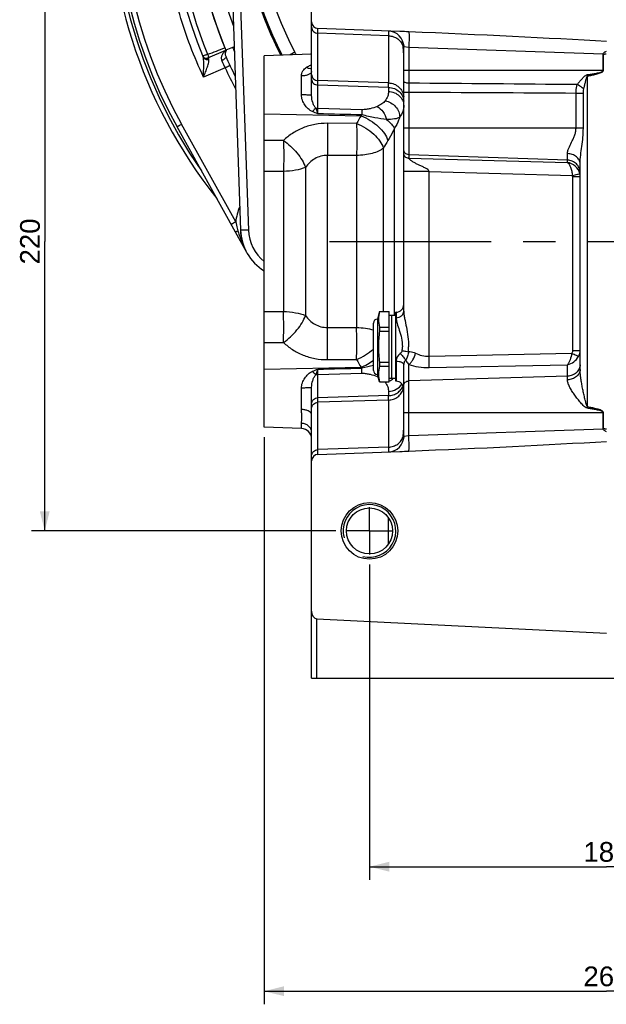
# Model space of a CAD drawing. Header units: millimetres. Extents: x 0 to 1189, y 0 to 841.
# Tile 55 of 68: x 812 to 901, y 282 to 431. Entities that reach past the tile are written whole.
import ezdxf

# ---------------------------------------------------------------- set-up
doc = ezdxf.new("R2010")
doc.units = ezdxf.units.MM
doc.header["$LTSCALE"] = 65.395
doc.linetypes.add('CENTER', pattern=[0.6, 0.375, -0.075, 0.075, -0.075])
doc.layers.get('0').update_dxf_attribs({"linetype": 'CONTINUOUS'})
doc.layers.add('3_ALL_AXES', color=7, linetype='CONTINUOUS')
doc.layers.add('LAY0001', color=7, linetype='CONTINUOUS')
doc.styles.get("Standard").update_dxf_attribs({"font": 'arial.ttf'})
doc.dimstyles.new('DIMSTYLE_2', dxfattribs={"dimtxt": 3, "dimasz": 3, "dimexe": 2, "dimexo": 1.5, "dimgap": 0.75, "dimtad": 1, "dimdec": 1, "dimlfac": 2.5, "dimdsep": 46, "dimtxsty": 'Standard', "dimblk": '_FILLED', "dimblk1": '_FILLED', "dimblk2": '_FILLED', "dimcen": 0.09, "dimadec": 1, "dimazin": 2, "dimtp": 0.5, "dimtm": 0.5, "dimtfac": 1, "dimtdec": 1, "dimtofl": 0, "dimtmove": 0, "dimatfit": 3, "dimldrblk": '_FILLED', "dimfxl": 0, "dimtolj": 1, "dimarcsym": 0})

# ---------------------------------------------------------------- blocks, each defined once
blk = doc.blocks.new('_FILLED')
at = {"color": 0, "linetype": 'ByBlock'}
blk.add_solid([(0, 0), (-1, 0.25), (-1, -0.25)], dxfattribs=at)
blk = doc.blocks.new('*D2')
at = {"color": 2, "linetype": 'Continuous'}
for p, q in [((865.03, 348.58), (865.03, 300.64)), ((937.03, 348.58), (937.03, 300.64)), ((865.03, 302.64), (901.03, 302.64)), ((937.03, 302.64), (901.03, 302.64))]:
    blk.add_line(p, q, dxfattribs=at)
at = {"color": 2, "linetype": 'Continuous', "xscale": 3, "yscale": 3, "zscale": 3, "rotation": 180}
blk.add_blockref('_FILLED', (865.03, 302.64), dxfattribs=at)
at = {"color": 2, "linetype": 'Continuous', "xscale": 3, "yscale": 3, "zscale": 3}
blk.add_blockref('_FILLED', (937.03, 302.64), dxfattribs=at)
at = {"color": 2, "linetype": 'Continuous', "insert": (901.03, 306.39), "char_height": 3, "width": 6.9926, "attachment_point": 2, "line_spacing_factor": 0.9}
blk.add_mtext('180', dxfattribs=at)
blk = doc.blocks.new('*D3')
at = {"color": 2, "linetype": 'Continuous'}
for p, q in [((859.93, 441.68), (813.69, 441.68)), ((815.69, 441.68), (815.69, 397.68)), ((815.69, 353.68), (815.69, 397.68)), ((859.93, 353.68), (813.69, 353.68))]:
    blk.add_line(p, q, dxfattribs=at)
at = {"color": 2, "linetype": 'Continuous', "xscale": 3, "yscale": 3, "zscale": 3}
for p, rotation in [((815.69, 441.68), 90), ((815.69, 353.68), 270)]:
    blk.add_blockref('_FILLED', p, dxfattribs=dict(at, rotation=rotation))
at = {"color": 2, "linetype": 'Continuous', "insert": (811.94, 397.68), "char_height": 3, "width": 6.9926, "attachment_point": 2, "rotation": 90, "line_spacing_factor": 0.9}
blk.add_mtext('220', dxfattribs=at)
blk = doc.blocks.new('*D8')
at = {"color": 2, "linetype": 'Continuous'}
for p, q in [((953.03, 373.55), (953.03, 281.72)), ((849.03, 367.95), (849.03, 281.72)), ((849.03, 283.72), (901.03, 283.72)), ((953.03, 283.72), (901.03, 283.72))]:
    blk.add_line(p, q, dxfattribs=at)
at = {"color": 2, "linetype": 'Continuous', "xscale": 3, "yscale": 3, "zscale": 3, "rotation": 180}
blk.add_blockref('_FILLED', (849.03, 283.72), dxfattribs=at)
at = {"color": 2, "linetype": 'Continuous', "xscale": 3, "yscale": 3, "zscale": 3}
blk.add_blockref('_FILLED', (953.03, 283.72), dxfattribs=at)
at = {"color": 2, "linetype": 'Continuous', "insert": (901.03, 287.47), "char_height": 3, "width": 6.9926, "attachment_point": 2, "line_spacing_factor": 0.9}
blk.add_mtext('260', dxfattribs=at)

msp = doc.modelspace()

# ---------------------------------------------------------------- linework, layer by layer
at = {"color": 7, "linetype": 'Continuous'}
for p, q in [((843.625, 451.279), (845.436, 399.414)), ((856.232, 419.861), (856.232, 448.808)), ((869.657, 429.61), (857.197, 430.045)), ((844.464, 427.267), (843.224, 426.741)), ((870.232, 387.099), (870.232, 427.272)), ((839.667, 425.916), (839.672, 425.904)), ((839.667, 425.914), (839.669, 425.909)), ((840.468, 425.571), (840.649, 425.648)), ((844.669, 399.089), (835.789, 415.106)), ((897.032, 378.217), (897.032, 409.495)), ((868.032, 376.336), (868.032, 387.021)), ((870.232, 368.085), (870.232, 378.987)), ((856.232, 331.279), (856.232, 375.497)), ((857.197, 365.313), (869.657, 365.748)), ((857.004, 340.33), (901.032, 338.156)), ((856.232, 331.279), (945.832, 331.279))]:
    msp.add_line(p, q, dxfattribs=at)
at = {"color": 9, "linetype": 'Continuous'}
for p, q in [((844.825, 451.271), (846.636, 399.414)), ((857.196, 429.762), (857.196, 429.91)), ((857.197, 429.322), (857.196, 429.762)), ((857.197, 417.891), (857.197, 430.045)), ((867.916, 429.671), (867.916, 429.66)), ((867.916, 429.671), (867.916, 429.66)), ((867.916, 429.66), (867.917, 429.626)), ((867.916, 429.66), (867.917, 429.626)), ((867.917, 429.626), (867.916, 428.948)), ((867.916, 428.948), (857.197, 429.322)), ((867.917, 429.264), (867.916, 428.948)), ((867.916, 428.948), (867.916, 421.784)), ((867.917, 429.49), (867.917, 429.264)), ((871.004, 427.164), (870.232, 427.272)), ((871.004, 427.164), (871.004, 421.742)), ((900.528, 426.133), (871.004, 427.164)), ((900.528, 423.679), (900.528, 426.133)), ((900.563, 426.133), (900.528, 426.133)), ((900.563, 423.679), (900.563, 426.133)), ((843.094, 424.061), (839.807, 422.665)), ((856.221, 424.536), (856.232, 424.54)), ((856.222, 424.535), (856.232, 424.539)), ((900.563, 423.679), (870.232, 423.679)), ((854.688, 419.957), (854.688, 422.839)), ((867.916, 421.784), (857.197, 422.126)), ((898.169, 372.521), (898.169, 422.836)), ((867.916, 421.103), (857.197, 421.446)), ((867.916, 421.103), (867.916, 420.472)), ((871.004, 420.347), (870.232, 420.347)), ((871.004, 420.347), (871.004, 410.324)), ((896.405, 414.879), (896.405, 420.191)), ((897.52, 420.191), (896.405, 420.191)), ((897.52, 414.879), (897.52, 420.191)), ((863.876, 417.713), (857.197, 417.891)), ((844.702, 400.653), (836.474, 415.494)), ((863.065, 415.629), (858.642, 415.643)), ((868.827, 386.479), (868.827, 414.874)), ((897.52, 414.879), (870.232, 414.879)), ((867.136, 387.021), (867.136, 411.878)), ((858.642, 384.605), (858.642, 410.752)), ((863.065, 410.75), (858.642, 410.752)), ((863.065, 410.75), (863.065, 384.607)), ((895.102, 410.056), (871.004, 410.869)), ((871.004, 410.324), (895.102, 409.678)), ((895.102, 409.678), (895.102, 411.034)), ((855.306, 408.943), (855.306, 386.415)), ((851.969, 408.328), (851.969, 387.03)), ((874.092, 408.31), (870.232, 408.31)), ((874.092, 380.253), (874.092, 408.31)), ((874.092, 408.31), (895.853, 407.727)), ((895.874, 407.54), (895.874, 381.123)), ((895.874, 407.54), (897.032, 407.54)), ((869.074, 386.915), (869.074, 386.089)), ((858.642, 384.605), (863.065, 384.607)), ((874.092, 380.253), (895.78, 380.69)), ((895.874, 381.123), (897.032, 381.123)), ((858.642, 379.715), (863.065, 379.728)), ((869.074, 379.489), (869.074, 376.442)), ((871.004, 368.193), (871.004, 378.965)), ((874.092, 378.522), (895.102, 378.945)), ((895.102, 376.66), (895.102, 378.945)), ((857.197, 377.467), (863.876, 377.645)), ((857.197, 365.313), (857.197, 377.467)), ((895.102, 377.215), (871.004, 376.487)), ((854.688, 372.134), (854.688, 375.401)), ((867.916, 374.255), (857.197, 373.912)), ((867.916, 374.886), (867.916, 374.255)), ((867.916, 373.574), (857.197, 373.231)), ((867.916, 373.574), (867.916, 366.41)), ((870.232, 371.679), (900.563, 371.679)), ((900.528, 369.224), (900.528, 371.679)), ((900.563, 369.224), (900.563, 371.679)), ((854.688, 369.254), (854.688, 370.041)), ((870.232, 368.085), (871.004, 368.193)), ((871.004, 368.193), (900.528, 369.224)), ((900.563, 369.224), (900.528, 369.224)), ((857.196, 365.372), (857.196, 365.549)), ((857.197, 365.32), (857.196, 365.372)), ((867.916, 366.41), (857.197, 366.036)), ((857.197, 365.313), (857.197, 365.32)), ((867.916, 366.41), (867.917, 366.097)), ((867.916, 366.41), (867.917, 365.733)), ((867.917, 365.733), (867.916, 365.687)), ((857.004, 331.279), (857.004, 340.33))]:
    msp.add_line(p, q, dxfattribs=at)
for points in [[(857.196, 429.91), (857.197, 430.009), (857.197, 430.036), (857.197, 430.045)], [(867.917, 429.626), (867.917, 429.569), (867.917, 429.49)], [(857.196, 365.549), (857.197, 365.752), (857.197, 366.036)], [(867.917, 365.733), (867.916, 365.699), (867.916, 365.687)], [(867.917, 366.097), (867.917, 365.87), (867.917, 365.791), (867.917, 365.733)]]:
    msp.add_lwpolyline(points, dxfattribs=at)
at = {"color": 7, "linetype": 'Continuous'}
msp.add_lwpolyline([(839.674, 425.898), (839.7, 425.843), (839.734, 425.788), (839.773, 425.737), (839.817, 425.69), (839.865, 425.648), (839.918, 425.612), (839.974, 425.582), (840.033, 425.557), (840.094, 425.539), (840.157, 425.528), (840.221, 425.523), (840.284, 425.525), (840.347, 425.534), (840.408, 425.549), (840.468, 425.571)], dxfattribs=at)
for radius in [4.3, 3.5]:
    msp.add_circle((865.032, 353.679), radius, dxfattribs=at)
for centre, radius, start, end in [((901.032, 451.279), 75.636, 136.6113, 218.48593), ((901.032, 451.279), 74.6, 140.06239, 209.00545), ((901.032, 451.279), 66.4, 135.89661, 202.64854), ((901.032, 451.279), 60.4, 143.19461, 200.19993), ((901.032, 451.279), 62.8, 156.5, 203), ((901.032, 451.279), 55.4, 152.27497, 207.14984), ((857.232, 431.045), 1, 180, 268), ((867.832, 427.272), 2.4, 0, 87.80418), ((901.032, 451.279), 63.2, 203.73458, 206.79663), ((858.81, 422.202), 4.8, 122.50047, 124.58139), ((853.032, 399.679), 7.6, 182, 238.24062), ((869.032, 388.115), 1.2, 272, 360), ((869.032, 375.243), 1.2, 0, 88), ((854.632, 367.655), 1.6, 0.48113, 88), ((867.832, 368.085), 2.4, 272.46054, 360), ((857.232, 364.313), 1, 92, 180)]:
    msp.add_arc(centre, radius, start, end, dxfattribs=at)
at = {"color": 9, "linetype": 'Continuous'}
for centre, radius, start, end in [((901.032, 451.279), 74.995, 137.90913, 214.87093), ((901.018, 451.279), 73.8, 140.06229, 209.0055), ((901.032, 451.279), 65.6, 156.87415, 202.51683), ((900.962, 451.279), 53.4, 152.27497, 207.72503), ((901.032, 451.335), 55.6, 187.29688, 207.11578), ((901.032, 451.279), 61.699, 202.99998, 203.57025), ((872.718, 438.446), 32.931, 203.80998, 205.9008), ((906.54, 325.99), 113.5, 117.74993, 118.17259), ((846.963, 422.899), 7.603, 24.70128, 27.72431), ((901.034, 451.287), 64.018, 205.16912, 208.32716), ((860.099, 416.238), 38.638, 9.8324, 10.13075), ((608.16, 421.443), 259.756, 359.92495, 0.07505), ((1403.023, 421.045), 532.02, 179.9249, 180.0751), ((868.107, 419.529), 2.125, 4.03191, 4.25626), ((1134.368, 257.903), 313.82, 149.58032, 149.82777), ((855.488, 425.534), 12.022, 313.40257, 314.24393), ((1227.215, 195.206), 420.243, 148.78293, 148.96326), ((895.018, 407.54), 0.856, 0.00799, 12.61659), ((895.052, 407.54), 1.979, 0.02021, 13.12152), ((853.087, 399.668), 8.443, 157.09841, 173.29822), ((880.64, 408.959), 36.885, 193.01334, 194.57172), ((868.092, 405.718), 23.925, 194.62055, 195.5509), ((853.032, 399.637), 6.4, 182.00003, 231.31524), ((863.969, 381.682), 6.058, 354.15973, 359.96755), ((859.137, 381.682), 11.827, 356.33527, 359.98306), ((895.108, 381.123), 1.924, 331.39772, 359.99732), ((1134.368, 537.455), 313.82, 210.17223, 210.41968), ((860.36, 386.798), 8.909, 292.3574, 306.28925), ((874.476, 334.809), 44.897, 101.36058, 103.65612), ((855.488, 369.824), 12.022, 45.75606, 46.59746), ((865.306, 378.829), 1.902, 297.90706, 301.63063), ((864.329, 372.616), 4.902, 65.82634, 67.61023), ((866.262, 375.453), 1.436, 35.85565, 37.98733), ((866.948, 378.848), 2.598, 280.59201, 284.7883), ((866.864, 379.074), 2.84, 294.27815, 309.36675), ((563.691, 373.914), 304.225, 359.93592, 0.06408), ((868.094, 375.831), 2.138, 344.6137, 350.93183), ((855.801, 371.326), 0.431, 8.75029, 17.14049), ((855.823, 371.33), 0.409, 0.02937, 8.71239), ((860.285, 379.087), 38.449, 349.86851, 350.16833)]:
    msp.add_arc(centre, radius, start, end, dxfattribs=at)
at = {"color": 2, "linetype": 'Continuous'}
msp.add_arc((865.032, 353.679), 4, 255, 195, dxfattribs=at)
at = {"color": 7, "linetype": 'Continuous'}
for centre, major_axis, ratio, start_param, end_param in [((860.899, 427.514), (68.769, -2.401), 0.0348783, 0.9488752, 1.4243766), ((860.899, 367.843), (-68.769, -2.401), 0.0348783, 1.717216, 2.1927175), ((857.032, 341.461), (0, -1.131), 0.7071068, -1.5707963, -0.0349066)]:
    msp.add_ellipse(centre, major_axis=major_axis, ratio=ratio, start_param=start_param, end_param=end_param, dxfattribs=at)
at = {"color": 9, "linetype": 'Continuous'}
for points, knots in [([(839.807, 422.665), (838.37, 425.742), (835.956, 432.123), (833.817, 442.122), (833.204, 452.331), (834.133, 462.515), (836.581, 472.444), (840.494, 481.893), (845.781, 490.644), (850.147, 495.887), (852.51, 498.325)], [0, 0, 0, 0, 0.1250001, 0.2500018, 0.3750043, 0.5000066, 0.625008, 0.7500078, 0.8750053, 1, 1, 1, 1]), ([(856.232, 430.261), (856.232, 430.141), (856.283, 429.897), (856.498, 429.589), (856.818, 429.38), (857.07, 429.326), (857.197, 429.322)], [0, 0, 0, 0, 0.2429251, 0.4899845, 0.7428702, 1, 1, 1, 1]), ([(871.015, 429.537), (871.022, 429.504), (871.028, 429.413), (871.035, 429.243), (871.039, 429.008), (871.039, 428.586), (871.029, 427.965), (871.014, 427.443), (871.004, 427.164)], [0, 0, 0, 0, 0.0423319, 0.1146985, 0.2149457, 0.3399523, 0.6478763, 1, 1, 1, 1]), ([(900.528, 426.133), (900.53, 426.193), (900.581, 426.311), (900.716, 426.434), (900.869, 426.532), (900.977, 426.586), (901.032, 426.611)], [0, 0, 0, 0, 0.2483749, 0.4988628, 0.7494841, 1, 1, 1, 1]), ([(839.674, 425.898), (839.675, 425.895), (839.691, 425.899), (839.7, 425.9), (839.709, 425.902)], [0, 0, 0, 0, 0.2751842, 1, 1, 1, 1]), ([(839.709, 425.902), (839.745, 425.911), (839.837, 425.941), (840.078, 426.025), (840.283, 426.101), (840.433, 426.157)], [0, 0, 0, 0, 0.1453597, 0.377107, 1, 1, 1, 1]), ([(839.752, 425.71), (839.783, 425.635), (839.88, 425.497), (840.097, 425.367), (840.354, 425.329), (840.525, 425.369), (840.604, 425.403)], [0, 0, 0, 0, 0.2414171, 0.4873776, 0.7407462, 1, 1, 1, 1]), ([(839.807, 422.665), (839.812, 422.948), (839.825, 423.505), (839.843, 424.195), (839.849, 424.727), (839.844, 425.097), (839.822, 425.423), (839.787, 425.626), (839.752, 425.71)], [0, 0, 0, 0, 0.2772209, 0.5481028, 0.67791, 0.8005736, 0.9109826, 1, 1, 1, 1]), ([(839.807, 422.665), (839.914, 422.927), (840.121, 423.44), (840.36, 424.077), (840.517, 424.564), (840.603, 424.892), (840.648, 425.166), (840.637, 425.341), (840.604, 425.403)], [0, 0, 0, 0, 0.2937993, 0.5762055, 0.7076014, 0.8269738, 0.9271654, 1, 1, 1, 1]), ([(840.433, 426.157), (840.452, 426.089), (840.491, 425.964), (840.548, 425.804), (840.597, 425.702), (840.627, 425.656), (840.644, 425.646), (840.649, 425.648)], [0, 0, 0, 0, 0.377717, 0.6978162, 0.912422, 0.9710114, 1, 1, 1, 1]), ([(840.604, 425.403), (840.59, 425.43), (840.566, 425.475), (840.532, 425.534), (840.511, 425.563), (840.495, 425.582), (840.49, 425.58)], [0, 0, 0, 0, 0.4248466, 0.7331984, 0.9230301, 1, 1, 1, 1]), ([(843.177, 425.841), (843.199, 425.79), (843.193, 425.65), (843.066, 425.464), (842.859, 425.287), (842.685, 425.192), (842.589, 425.151)], [0, 0, 0, 0, 0.1693489, 0.3944329, 0.6798019, 1, 1, 1, 1]), ([(900.563, 426.133), (900.563, 426.143), (900.587, 426.151), (900.62, 426.161), (900.668, 426.169), (900.724, 426.176), (900.8, 426.183), (900.894, 426.19), (900.97, 426.194), (901.008, 426.196)], [0, 0, 0, 0, 0.0606738, 0.1233736, 0.2485871, 0.3738211, 0.4990576, 0.7495274, 1, 1, 1, 1]), ([(843.832, 424.401), (843.831, 424.402), (843.825, 424.397), (843.816, 424.396), (843.797, 424.386), (843.773, 424.376), (843.741, 424.361), (843.688, 424.337), (843.607, 424.3), (843.497, 424.249), (843.371, 424.191), (843.235, 424.127), (843.142, 424.083), (843.094, 424.061)], [0, 0, 0, 0, 0.0048933, 0.0193664, 0.0433216, 0.0765122, 0.1186285, 0.1692434, 0.2939295, 0.4456842, 0.618559, 0.8057774, 1, 1, 1, 1]), ([(854.688, 422.839), (854.688, 422.972), (854.727, 423.239), (854.955, 423.726), (855.256, 424.01), (855.478, 424.158)], [0, 0, 0, 0, 0.2511362, 0.4985847, 1, 1, 1, 1]), ([(855.478, 424.158), (855.535, 424.196), (855.772, 424.342), (856.027, 424.458), (856.221, 424.536)], [0, 0, 0, 0, 0.2464338, 1, 1, 1, 1]), ([(856.232, 423.903), (856.116, 423.89), (855.842, 423.944), (855.604, 424.074), (855.478, 424.158)], [0, 0, 0, 0, 0.4359934, 1, 1, 1, 1]), ([(898.134, 423.035), (898.343, 423.062), (898.657, 423.106), (899.074, 423.174), (899.385, 423.23), (899.696, 423.295), (900.002, 423.37), (900.256, 423.455), (900.438, 423.543), (900.528, 423.628), (900.528, 423.679)], [0, 0, 0, 0, 0.2505932, 0.375892, 0.5011906, 0.6264878, 0.7517778, 0.8770033, 0.9395704, 1, 1, 1, 1]), ([(898.169, 422.836), (898.383, 422.874), (898.811, 422.953), (899.343, 423.072), (899.762, 423.186), (900.075, 423.292), (900.356, 423.412), (900.563, 423.574), (900.563, 423.679)], [0, 0, 0, 0, 0.2512701, 0.502529, 0.6281661, 0.7537905, 0.8792977, 1, 1, 1, 1]), ([(856.232, 423.537), (856.232, 423.491), (856.208, 423.393), (856.114, 423.262), (855.968, 423.145), (855.775, 423.042), (855.543, 422.957), (855.179, 422.869), (854.887, 422.842), (854.688, 422.839)], [0, 0, 0, 0, 0.0751836, 0.1606329, 0.26242, 0.3823472, 0.5193964, 0.6707897, 1, 1, 1, 1]), ([(856.232, 423.065), (856.232, 422.946), (856.283, 422.701), (856.498, 422.393), (856.818, 422.185), (857.07, 422.131), (857.197, 422.126)], [0, 0, 0, 0, 0.2429251, 0.4899845, 0.7428702, 1, 1, 1, 1]), ([(856.232, 422.328), (856.232, 422.215), (856.284, 421.983), (856.501, 421.694), (856.821, 421.5), (857.07, 421.45), (857.197, 421.446)], [0, 0, 0, 0, 0.235769, 0.4799738, 0.7358246, 1, 1, 1, 1]), ([(896.581, 421.526), (896.691, 421.668), (896.917, 421.951), (897.271, 422.367), (897.587, 422.703), (897.87, 422.938), (898.043, 423.023), (898.134, 423.035)], [0, 0, 0, 0, 0.2460059, 0.4954745, 0.7473549, 0.8739169, 1, 1, 1, 1]), ([(897.587, 420.858), (897.624, 421.026), (897.681, 421.279), (897.761, 421.615), (897.823, 421.867), (897.888, 422.118), (897.946, 422.327), (897.996, 422.493), (898.038, 422.616), (898.079, 422.717), (898.12, 422.792), (898.149, 422.827), (898.169, 422.836)], [0, 0, 0, 0, 0.2492282, 0.3741109, 0.4991416, 0.6242987, 0.7495602, 0.8122251, 0.8749058, 0.9375809, 0.9689188, 1, 1, 1, 1]), ([(867.916, 421.784), (868.206, 421.774), (868.785, 421.655), (869.529, 421.195), (870.053, 420.512), (870.206, 419.961), (870.226, 419.687)], [0, 0, 0, 0, 0.2568016, 0.5096813, 0.7570064, 1, 1, 1, 1]), ([(867.916, 421.103), (868.219, 421.094), (868.818, 420.974), (869.585, 420.508), (870.107, 419.814), (870.232, 419.256), (870.232, 418.985)], [0, 0, 0, 0, 0.2641764, 0.5200263, 0.7642302, 1, 1, 1, 1]), ([(871.004, 421.742), (870.904, 421.743), (870.719, 421.758), (870.503, 421.805), (870.365, 421.864), (870.279, 421.918), (870.232, 421.981), (870.232, 422.021)], [0, 0, 0, 0, 0.3449895, 0.6425903, 0.7630971, 0.8616395, 1, 1, 1, 1]), ([(896.405, 420.191), (896.405, 420.306), (896.42, 420.755), (896.488, 421.204), (896.581, 421.526)], [0, 0, 0, 0, 0.2550185, 1, 1, 1, 1]), ([(897.587, 420.858), (897.513, 420.919), (897.195, 421.167), (896.852, 421.382), (896.581, 421.526)], [0, 0, 0, 0, 0.2383305, 1, 1, 1, 1]), ([(856.38, 417.412), (856.138, 417.522), (855.691, 417.822), (855.161, 418.426), (854.789, 419.145), (854.688, 419.686), (854.688, 419.957)], [0, 0, 0, 0, 0.2485816, 0.4959016, 0.7460589, 1, 1, 1, 1]), ([(856.232, 419.861), (856.232, 419.865), (856.221, 419.873), (856.183, 419.885), (856.097, 419.901), (855.958, 419.915), (855.769, 419.929), (855.538, 419.941), (855.173, 419.953), (854.886, 419.957), (854.688, 419.957)], [0, 0, 0, 0, 0.0076033, 0.0229533, 0.0801481, 0.1718755, 0.2950712, 0.4453252, 0.6171796, 1, 1, 1, 1]), ([(856.883, 417.946), (856.763, 418.062), (856.583, 418.35), (856.328, 418.985), (856.232, 419.507), (856.232, 419.861)], [0, 0, 0, 0, 0.2429442, 0.4844856, 1, 1, 1, 1]), ([(867.916, 420.472), (867.916, 420.229), (867.825, 419.723), (867.578, 419.275), (867.426, 419.064)], [0, 0, 0, 0, 0.4818789, 1, 1, 1, 1]), ([(867.916, 420.472), (868.219, 420.462), (868.818, 420.343), (869.585, 419.877), (870.107, 419.183), (870.232, 418.625), (870.232, 418.354)], [0, 0, 0, 0, 0.2641764, 0.5200263, 0.7642302, 1, 1, 1, 1]), ([(856.883, 417.946), (856.796, 417.886), (856.618, 417.714), (856.463, 417.524), (856.38, 417.412)], [0, 0, 0, 0, 0.4292633, 1, 1, 1, 1]), ([(857.197, 417.086), (857.173, 417.168), (857.085, 417.461), (856.982, 417.75), (856.883, 417.946)], [0, 0, 0, 0, 0.2825069, 1, 1, 1, 1]), ([(857.197, 417.086), (857.197, 417.166), (857.196, 417.434), (857.195, 417.703), (857.197, 417.891)], [0, 0, 0, 0, 0.2998703, 1, 1, 1, 1]), ([(866.197, 418.21), (865.852, 418.067), (865.299, 417.89), (864.518, 417.739), (864.094, 417.707), (863.876, 417.713)], [0, 0, 0, 0, 0.4685737, 0.7261122, 1, 1, 1, 1]), ([(863.876, 417.713), (863.877, 417.661), (863.88, 417.397), (863.878, 417.134), (863.876, 416.922)], [0, 0, 0, 0, 0.1966863, 1, 1, 1, 1]), ([(867.426, 419.064), (867.293, 418.88), (866.903, 418.542), (866.452, 418.315), (866.197, 418.21)], [0, 0, 0, 0, 0.4513838, 1, 1, 1, 1]), ([(866.197, 418.21), (866.543, 418.026), (867.159, 417.41), (867.519, 416.638), (867.637, 416.209)], [0, 0, 0, 0, 0.4685734, 1, 1, 1, 1]), ([(867.426, 419.064), (867.725, 419.008), (868.31, 418.787), (869.028, 418.2), (869.509, 417.431), (869.625, 416.843), (869.62, 416.561)], [0, 0, 0, 0, 0.2546675, 0.5127799, 0.7636224, 1, 1, 1, 1]), ([(870.232, 418.354), (870.232, 418.046), (870.119, 417.402), (869.811, 416.831), (869.62, 416.56)], [0, 0, 0, 0, 0.481906, 1, 1, 1, 1]), ([(863.749, 416.799), (864.233, 416.601), (865.16, 416.117), (866.367, 415.199), (867.294, 414.167), (867.708, 413.39), (867.819, 413.011)], [0, 0, 0, 0, 0.2752165, 0.5460957, 0.7924853, 1, 1, 1, 1]), ([(867.637, 416.209), (867.042, 416.273), (865.782, 416.486), (864.536, 416.762), (863.876, 416.922)], [0, 0, 0, 0, 0.468251, 1, 1, 1, 1]), ([(869.62, 416.561), (869.517, 416.496), (869.261, 416.386), (868.6, 416.232), (868.039, 416.206), (867.637, 416.209)], [0, 0, 0, 0, 0.1789571, 0.4062905, 1, 1, 1, 1]), ([(867.637, 416.209), (867.894, 415.999), (868.337, 415.593), (868.704, 415.111), (868.827, 414.874)], [0, 0, 0, 0, 0.5539985, 1, 1, 1, 1]), ([(869.62, 416.56), (869.569, 416.411), (869.353, 415.827), (869.072, 415.267), (868.827, 414.874)], [0, 0, 0, 0, 0.2545304, 1, 1, 1, 1]), ([(836.474, 415.494), (836.386, 415.445), (836.258, 415.374), (836.096, 415.283), (835.994, 415.225), (835.919, 415.183), (835.87, 415.155), (835.841, 415.138), (835.82, 415.125), (835.802, 415.116), (835.796, 415.109), (835.788, 415.107), (835.789, 415.106)], [0, 0, 0, 0, 0.3837755, 0.5566336, 0.7079309, 0.8319665, 0.8822524, 0.924068, 0.9570058, 0.9807709, 0.9951297, 1, 1, 1, 1]), ([(858.642, 415.643), (858.004, 415.645), (856.738, 415.53), (854.933, 415.01), (853.315, 414.177), (852.383, 413.43), (851.969, 413.023)], [0, 0, 0, 0, 0.2607407, 0.5159579, 0.7627419, 1, 1, 1, 1]), ([(858.642, 415.643), (858.663, 414.845), (858.677, 413.214), (858.662, 411.584), (858.642, 410.752)], [0, 0, 0, 0, 0.4897796, 1, 1, 1, 1]), ([(863.065, 415.629), (863.547, 415.433), (864.471, 414.956), (865.674, 414.048), (866.603, 413.026), (867.021, 412.255), (867.136, 411.878)], [0, 0, 0, 0, 0.2749415, 0.545564, 0.7919984, 1, 1, 1, 1]), ([(863.065, 415.629), (863.085, 414.833), (863.1, 413.207), (863.084, 411.58), (863.065, 410.75)], [0, 0, 0, 0, 0.4896218, 1, 1, 1, 1]), ([(868.827, 414.874), (868.748, 414.709), (868.433, 414.077), (868.091, 413.458), (867.819, 413.011)], [0, 0, 0, 0, 0.2584376, 1, 1, 1, 1]), ([(895.102, 411.034), (895.102, 411.165), (895.15, 411.445), (895.356, 412.026), (895.656, 412.62), (895.965, 413.25), (896.188, 413.76), (896.359, 414.304), (896.405, 414.687), (896.405, 414.879)], [0, 0, 0, 0, 0.0964086, 0.2054358, 0.4512965, 0.5835201, 0.7198182, 0.8590641, 1, 1, 1, 1]), ([(897.032, 409.495), (897.032, 409.929), (897.116, 410.812), (897.297, 412.142), (897.469, 413.5), (897.52, 414.418), (897.52, 414.879)], [0, 0, 0, 0, 0.2408364, 0.4907794, 0.7446181, 1, 1, 1, 1]), ([(851.969, 413.023), (851.988, 412.261), (852.001, 410.696), (851.987, 409.13), (851.969, 408.328)], [0, 0, 0, 0, 0.4872508, 1, 1, 1, 1]), ([(851.969, 413.023), (852.348, 412.762), (853.075, 412.173), (854.024, 411.165), (854.792, 410.086), (855.172, 409.319), (855.306, 408.943)], [0, 0, 0, 0, 0.2584826, 0.5229694, 0.7755177, 1, 1, 1, 1]), ([(867.136, 411.878), (866.916, 411.695), (866.367, 411.373), (865.405, 411.035), (864.279, 410.814), (863.478, 410.757), (863.065, 410.75)], [0, 0, 0, 0, 0.1997803, 0.4398151, 0.7110501, 1, 1, 1, 1]), ([(871.004, 410.869), (870.902, 410.872), (870.699, 410.917), (870.444, 411.09), (870.272, 411.343), (870.232, 411.543), (870.232, 411.641)], [0, 0, 0, 0, 0.2539833, 0.5055817, 0.7539331, 1, 1, 1, 1]), ([(858.642, 410.752), (858.308, 410.758), (857.637, 410.678), (856.709, 410.297), (855.917, 409.704), (855.492, 409.207), (855.306, 408.943)], [0, 0, 0, 0, 0.2546782, 0.5062433, 0.75436, 1, 1, 1, 1]), ([(871.004, 410.324), (870.902, 410.327), (870.699, 410.372), (870.444, 410.545), (870.272, 410.798), (870.232, 410.998), (870.232, 411.096)], [0, 0, 0, 0, 0.2539833, 0.5055817, 0.7539331, 1, 1, 1, 1]), ([(874.092, 408.31), (874.088, 408.397), (873.981, 408.557), (873.695, 408.754), (873.298, 408.949), (872.819, 409.163), (872.35, 409.384), (871.973, 409.583), (871.688, 409.75), (871.49, 409.876), (871.312, 410.001), (871.164, 410.119), (871.064, 410.212), (871.015, 410.279), (871.003, 410.311), (871.004, 410.324)], [0, 0, 0, 0, 0.0689417, 0.1392002, 0.2797319, 0.4198204, 0.5586188, 0.6943397, 0.7599029, 0.8227667, 0.8813964, 0.9332948, 0.974434, 0.9893342, 1, 1, 1, 1]), ([(897.032, 409.495), (897.032, 409.693), (896.921, 410.111), (896.478, 410.612), (895.843, 410.943), (895.353, 411.027), (895.102, 411.034)], [0, 0, 0, 0, 0.2199447, 0.4582787, 0.7208186, 1, 1, 1, 1]), ([(855.306, 408.943), (854.822, 408.733), (853.714, 408.438), (852.578, 408.337), (851.969, 408.328)], [0, 0, 0, 0, 0.4638676, 1, 1, 1, 1]), ([(897.032, 408.125), (897.032, 408.371), (896.931, 408.871), (896.502, 409.504), (895.863, 409.935), (895.355, 410.048), (895.102, 410.056)], [0, 0, 0, 0, 0.2460678, 0.4944183, 0.7460158, 1, 1, 1, 1]), ([(895.102, 409.678), (895.205, 409.611), (895.399, 409.385), (895.613, 408.943), (895.777, 408.373), (895.837, 407.95), (895.853, 407.727)], [0, 0, 0, 0, 0.17297, 0.4043553, 0.6868831, 1, 1, 1, 1]), ([(896.98, 407.989), (896.879, 408.424), (896.382, 409.228), (895.532, 409.62), (895.102, 409.678)], [0, 0, 0, 0, 0.5070761, 1, 1, 1, 1]), ([(895.853, 407.727), (895.993, 407.759), (896.252, 407.817), (896.593, 407.896), (896.819, 407.948), (896.935, 407.977), (896.97, 407.985), (896.98, 407.989)], [0, 0, 0, 0, 0.3719752, 0.6889615, 0.9081584, 0.9712023, 1, 1, 1, 1]), ([(844.702, 400.653), (844.614, 400.604), (844.487, 400.533), (844.324, 400.442), (844.222, 400.384), (844.147, 400.342), (844.098, 400.314), (844.07, 400.298), (844.048, 400.285), (844.03, 400.275), (844.024, 400.269), (844.016, 400.266), (844.017, 400.265)], [0, 0, 0, 0, 0.3837752, 0.5566333, 0.7079306, 0.8319662, 0.8822521, 0.9240678, 0.9570056, 0.9807707, 0.9951296, 1, 1, 1, 1]), ([(845.043, 399.304), (844.991, 399.275), (844.918, 399.234), (844.826, 399.182), (844.772, 399.151), (844.729, 399.126), (844.701, 399.109), (844.683, 399.1), (844.677, 399.094), (844.667, 399.092), (844.669, 399.089)], [0, 0, 0, 0, 0.4120557, 0.5845379, 0.7302514, 0.8465351, 0.9311706, 0.9611215, 0.9826158, 1, 1, 1, 1]), ([(846.636, 399.414), (846.558, 399.411), (846.405, 399.406), (846.183, 399.401), (845.978, 399.397), (845.799, 399.396), (845.652, 399.397), (845.551, 399.399), (845.492, 399.403), (845.462, 399.406), (845.447, 399.408), (845.436, 399.411), (845.436, 399.414)], [0, 0, 0, 0, 0.1947172, 0.3819117, 0.5544366, 0.7056708, 0.8298373, 0.9222088, 0.9553403, 0.9793545, 0.9941072, 1, 1, 1, 1]), ([(851.969, 387.03), (852.578, 387.021), (853.714, 386.919), (854.822, 386.624), (855.306, 386.415)], [0, 0, 0, 0, 0.5361324, 1, 1, 1, 1]), ([(851.969, 382.335), (851.988, 383.097), (852.001, 384.662), (851.987, 386.227), (851.969, 387.03)], [0, 0, 0, 0, 0.4872508, 1, 1, 1, 1]), ([(851.969, 382.335), (852.348, 382.596), (853.075, 383.185), (854.024, 384.193), (854.792, 385.272), (855.172, 386.039), (855.306, 386.415)], [0, 0, 0, 0, 0.2584826, 0.5229694, 0.7755177, 1, 1, 1, 1]), ([(855.306, 386.415), (855.492, 386.151), (855.917, 385.654), (856.709, 385.061), (857.637, 384.68), (858.307, 384.6), (858.642, 384.605)], [0, 0, 0, 0, 0.2456306, 0.4937456, 0.7453089, 1, 1, 1, 1]), ([(869.074, 386.089), (869.225, 386.094), (869.523, 386.15), (869.905, 386.371), (870.168, 386.701), (870.232, 386.97), (870.232, 387.099)], [0, 0, 0, 0, 0.2694295, 0.5275652, 0.7696796, 1, 1, 1, 1]), ([(870.232, 387.099), (870.232, 386.922), (870.266, 386.545), (870.404, 385.728), (870.647, 384.612), (870.896, 383.185), (870.965, 382.186), (870.965, 381.679)], [0, 0, 0, 0, 0.0969815, 0.206977, 0.4537867, 0.7220227, 1, 1, 1, 1]), ([(869.074, 386.089), (869.074, 385.957), (869.112, 385.67), (869.277, 385.038), (869.584, 384.153), (869.925, 382.978), (870.026, 382.12), (870.026, 381.679)], [0, 0, 0, 0, 0.087597, 0.1904802, 0.4325956, 0.7076154, 1, 1, 1, 1]), ([(858.642, 379.715), (858.663, 380.513), (858.677, 382.144), (858.662, 383.774), (858.642, 384.605)], [0, 0, 0, 0, 0.4897796, 1, 1, 1, 1]), ([(863.065, 384.607), (863.515, 384.6), (864.381, 384.534), (865.233, 384.352), (865.632, 384.229)], [0, 0, 0, 0, 0.5186782, 1, 1, 1, 1]), ([(863.065, 379.728), (863.085, 380.525), (863.1, 382.151), (863.084, 383.778), (863.065, 384.607)], [0, 0, 0, 0, 0.4896218, 1, 1, 1, 1]), ([(851.969, 382.335), (852.383, 381.927), (853.315, 381.181), (854.933, 380.347), (856.738, 379.827), (858.004, 379.713), (858.642, 379.715)], [0, 0, 0, 0, 0.2372505, 0.4840333, 0.7392495, 1, 1, 1, 1]), ([(863.065, 379.728), (863.537, 379.92), (864.443, 380.386), (865.26, 380.996), (865.633, 381.334)], [0, 0, 0, 0, 0.5034936, 1, 1, 1, 1]), ([(869.714, 380.638), (869.531, 380.498), (869.215, 380.161), (869.074, 379.708), (869.074, 379.489)], [0, 0, 0, 0, 0.5121804, 1, 1, 1, 1]), ([(869.995, 381.066), (869.99, 381.022), (869.944, 380.852), (869.817, 380.717), (869.714, 380.638)], [0, 0, 0, 0, 0.2520595, 1, 1, 1, 1]), ([(869.714, 380.638), (869.805, 380.545), (869.976, 380.36), (870.203, 380.089), (870.375, 379.852), (870.463, 379.704), (870.488, 379.639)], [0, 0, 0, 0, 0.308178, 0.5962232, 0.8345945, 1, 1, 1, 1]), ([(869.995, 381.066), (870.174, 381.051), (870.49, 381.015), (870.805, 380.961), (870.94, 380.926)], [0, 0, 0, 0, 0.5628612, 1, 1, 1, 1]), ([(870.94, 380.926), (870.938, 380.694), (870.857, 380.231), (870.63, 379.819), (870.488, 379.639)], [0, 0, 0, 0, 0.5029146, 1, 1, 1, 1]), ([(870.94, 380.926), (871.019, 380.936), (871.396, 380.947), (871.77, 380.831), (872.033, 380.696)], [0, 0, 0, 0, 0.2118283, 1, 1, 1, 1]), ([(871.004, 378.965), (871.124, 379.05), (871.355, 379.271), (871.749, 379.831), (871.949, 380.34), (872.033, 380.696)], [0, 0, 0, 0, 0.2158659, 0.462648, 1, 1, 1, 1]), ([(872.033, 380.696), (872.336, 380.542), (873.012, 380.305), (873.725, 380.242), (874.092, 380.253)], [0, 0, 0, 0, 0.4807847, 1, 1, 1, 1]), ([(874.092, 378.522), (874.102, 378.766), (874.105, 379.343), (874.099, 379.92), (874.092, 380.253)], [0, 0, 0, 0, 0.4227797, 1, 1, 1, 1]), ([(895.78, 380.69), (895.719, 380.343), (895.589, 379.853), (895.329, 379.279), (895.181, 379.043), (895.102, 378.945)], [0, 0, 0, 0, 0.5598201, 0.8002, 1, 1, 1, 1]), ([(895.102, 378.945), (895.451, 379.025), (896.122, 379.335), (896.625, 379.885), (896.797, 380.202)], [0, 0, 0, 0, 0.4984831, 1, 1, 1, 1]), ([(895.78, 380.69), (895.997, 380.589), (896.336, 380.427), (896.677, 380.267), (896.797, 380.202)], [0, 0, 0, 0, 0.6371079, 1, 1, 1, 1]), ([(869.074, 379.489), (869.223, 379.486), (869.441, 379.467), (869.716, 379.403), (869.982, 379.312), (870.232, 379.149), (870.232, 378.987)], [0, 0, 0, 0, 0.3384442, 0.4937757, 0.634008, 1, 1, 1, 1]), ([(870.488, 379.639), (870.449, 379.594), (870.31, 379.402), (870.232, 379.163), (870.232, 378.987)], [0, 0, 0, 0, 0.2535603, 1, 1, 1, 1]), ([(870.488, 379.639), (870.52, 379.589), (870.683, 379.357), (870.865, 379.14), (871.004, 378.965)], [0, 0, 0, 0, 0.2108537, 1, 1, 1, 1]), ([(871.004, 378.965), (871.478, 378.805), (872.502, 378.571), (873.549, 378.511), (874.092, 378.522)], [0, 0, 0, 0, 0.4793018, 1, 1, 1, 1]), ([(897.032, 378.946), (897.032, 378.725), (896.927, 378.266), (896.491, 377.7), (895.852, 377.32), (895.354, 377.223), (895.102, 377.215)], [0, 0, 0, 0, 0.2335361, 0.4768743, 0.7336582, 1, 1, 1, 1]), ([(854.688, 375.401), (854.688, 375.672), (854.789, 376.212), (855.162, 376.932), (855.692, 377.536), (856.138, 377.836), (856.38, 377.946)], [0, 0, 0, 0, 0.253992, 0.5041571, 0.7514297, 1, 1, 1, 1]), ([(856.232, 375.497), (856.232, 375.851), (856.328, 376.373), (856.583, 377.008), (856.763, 377.296), (856.883, 377.412)], [0, 0, 0, 0, 0.5155378, 0.7570685, 1, 1, 1, 1]), ([(856.883, 377.412), (856.796, 377.472), (856.618, 377.643), (856.463, 377.833), (856.38, 377.946)], [0, 0, 0, 0, 0.429267, 1, 1, 1, 1]), ([(856.883, 377.412), (856.913, 377.471), (857.04, 377.749), (857.131, 378.043), (857.197, 378.272)], [0, 0, 0, 0, 0.2176627, 1, 1, 1, 1]), ([(857.197, 377.467), (857.196, 377.52), (857.195, 377.788), (857.196, 378.056), (857.197, 378.272)], [0, 0, 0, 0, 0.1961515, 1, 1, 1, 1]), ([(863.876, 377.645), (863.877, 377.697), (863.88, 377.961), (863.878, 378.224), (863.876, 378.436)], [0, 0, 0, 0, 0.1966862, 1, 1, 1, 1]), ([(863.876, 377.645), (864.094, 377.651), (864.518, 377.619), (865.299, 377.468), (865.852, 377.29), (866.197, 377.148)], [0, 0, 0, 0, 0.273868, 0.531416, 1, 1, 1, 1]), ([(897.032, 378.217), (897.032, 378.017), (896.922, 377.595), (896.479, 377.088), (895.844, 376.752), (895.353, 376.667), (895.102, 376.66)], [0, 0, 0, 0, 0.2212982, 0.46011, 0.7220719, 1, 1, 1, 1]), ([(898.169, 372.521), (898.141, 372.534), (898.104, 372.591), (898.052, 372.701), (898.001, 372.85), (897.946, 373.028), (897.897, 373.209), (897.849, 373.389), (897.788, 373.63), (897.715, 373.932), (897.632, 374.295), (897.525, 374.778), (897.399, 375.38), (897.263, 376.099), (897.146, 376.814), (897.06, 377.518), (897.032, 377.987), (897.032, 378.217)], [0, 0, 0, 0, 0.0158301, 0.0318467, 0.0638805, 0.0959082, 0.1279203, 0.1599136, 0.1918851, 0.2557516, 0.319497, 0.3830953, 0.5097254, 0.6353348, 0.7594717, 0.8814228, 1, 1, 1, 1]), ([(867.426, 376.294), (867.578, 376.083), (867.825, 375.635), (867.916, 375.129), (867.916, 374.886)], [0, 0, 0, 0, 0.5181085, 1, 1, 1, 1]), ([(867.916, 374.886), (868.326, 374.899), (869.133, 375.106), (869.752, 375.678), (869.953, 376.012)], [0, 0, 0, 0, 0.5133329, 1, 1, 1, 1]), ([(867.916, 374.255), (868.16, 374.262), (868.645, 374.343), (869.3, 374.654), (869.822, 375.128), (870.049, 375.532), (870.123, 375.742)], [0, 0, 0, 0, 0.260868, 0.5160991, 0.7625043, 1, 1, 1, 1]), ([(870.232, 375.794), (870.232, 375.883), (870.274, 376.066), (870.508, 376.372), (870.808, 376.481), (871.004, 376.487)], [0, 0, 0, 0, 0.2353916, 0.4806649, 1, 1, 1, 1]), ([(898.134, 372.323), (898.009, 372.34), (897.782, 372.48), (897.509, 372.738), (897.251, 373.016), (896.927, 373.394), (896.544, 373.873), (896.116, 374.45), (895.734, 375.022), (895.412, 375.582), (895.179, 376.12), (895.102, 376.488), (895.102, 376.66)], [0, 0, 0, 0, 0.06969, 0.1397886, 0.2095531, 0.2788388, 0.4154411, 0.5483693, 0.6759451, 0.7958176, 0.9048289, 1, 1, 1, 1]), ([(856.232, 375.497), (856.232, 375.493), (856.221, 375.484), (856.183, 375.472), (856.097, 375.457), (855.958, 375.442), (855.769, 375.428), (855.538, 375.417), (855.173, 375.405), (854.886, 375.401), (854.688, 375.401)], [0, 0, 0, 0, 0.0076032, 0.0229532, 0.080148, 0.1718753, 0.295071, 0.4453251, 0.6171795, 1, 1, 1, 1]), ([(867.916, 373.574), (868.17, 373.583), (868.678, 373.676), (869.354, 374.035), (869.878, 374.576), (870.091, 375.03), (870.155, 375.264)], [0, 0, 0, 0, 0.2558207, 0.5085316, 0.756515, 1, 1, 1, 1]), ([(856.232, 373.03), (856.232, 373.142), (856.284, 373.375), (856.501, 373.664), (856.821, 373.858), (857.07, 373.908), (857.197, 373.912)], [0, 0, 0, 0, 0.235769, 0.4799738, 0.7358246, 1, 1, 1, 1]), ([(856.232, 372.292), (856.232, 372.412), (856.283, 372.657), (856.498, 372.964), (856.818, 373.173), (857.07, 373.227), (857.197, 373.231)], [0, 0, 0, 0, 0.2429251, 0.4899845, 0.7428702, 1, 1, 1, 1]), ([(854.688, 370.041), (854.688, 370.181), (854.737, 370.482), (854.778, 370.973), (854.727, 371.533), (854.688, 371.927), (854.688, 372.134)], [0, 0, 0, 0, 0.1991471, 0.4345703, 0.7032385, 1, 1, 1, 1]), ([(856.213, 371.453), (856.182, 371.554), (856.029, 371.756), (855.675, 371.959), (855.212, 372.097), (854.868, 372.131), (854.688, 372.134)], [0, 0, 0, 0, 0.1802952, 0.4114997, 0.6911486, 1, 1, 1, 1]), ([(900.528, 371.679), (900.528, 371.73), (900.438, 371.815), (900.256, 371.903), (900.002, 371.987), (899.696, 372.063), (899.385, 372.128), (899.074, 372.184), (898.657, 372.251), (898.343, 372.295), (898.134, 372.323)], [0, 0, 0, 0, 0.0604738, 0.1230439, 0.248264, 0.3735471, 0.4988374, 0.624129, 0.7494207, 1, 1, 1, 1]), ([(900.563, 371.679), (900.563, 371.783), (900.356, 371.945), (900.075, 372.065), (899.762, 372.172), (899.343, 372.286), (898.811, 372.405), (898.383, 372.484), (898.169, 372.521)], [0, 0, 0, 0, 0.120752, 0.2462547, 0.3718717, 0.4975012, 0.748745, 1, 1, 1, 1]), ([(856.232, 368.659), (856.232, 368.836), (856.148, 369.202), (855.799, 369.655), (855.288, 369.958), (854.89, 370.035), (854.688, 370.041)], [0, 0, 0, 0, 0.2332903, 0.4765345, 0.7334221, 1, 1, 1, 1]), ([(871.015, 365.821), (871.022, 365.854), (871.028, 365.945), (871.035, 366.114), (871.039, 366.35), (871.039, 366.772), (871.029, 367.393), (871.014, 367.915), (871.004, 368.193)], [0, 0, 0, 0, 0.0423319, 0.1146985, 0.2149457, 0.3399523, 0.6478763, 1, 1, 1, 1]), ([(901.032, 368.747), (900.977, 368.772), (900.869, 368.826), (900.716, 368.924), (900.581, 369.046), (900.53, 369.164), (900.528, 369.224)], [0, 0, 0, 0, 0.2505166, 0.5011361, 0.7516151, 1, 1, 1, 1]), ([(901.014, 369.161), (900.975, 369.163), (900.899, 369.167), (900.803, 369.174), (900.726, 369.182), (900.67, 369.189), (900.621, 369.197), (900.587, 369.206), (900.563, 369.215), (900.563, 369.224)], [0, 0, 0, 0, 0.2503814, 0.5007599, 0.6259507, 0.7511386, 0.8762874, 0.9387739, 1, 1, 1, 1]), ([(856.232, 365.097), (856.232, 365.217), (856.283, 365.461), (856.498, 365.769), (856.818, 365.978), (857.07, 366.032), (857.197, 366.036)], [0, 0, 0, 0, 0.2429251, 0.4899845, 0.7428702, 1, 1, 1, 1])]:
    msp.add_open_spline(points, degree=3, knots=knots, dxfattribs=at)
at = {"color": 7, "linetype": 'Continuous'}
for points in [[(871.015, 429.537), (870.562, 429.555), (870.11, 429.594), (869.657, 429.61)], [(869.657, 365.748), (870.11, 365.764), (870.562, 365.803), (871.015, 365.821)]]:
    msp.add_open_spline(points, degree=3, dxfattribs=at)
at = {"color": 9, "linetype": 'Continuous'}
for points in [[(896.581, 421.526), (888.055, 421.595), (879.53, 421.667), (871.004, 421.742)], [(897.52, 420.191), (897.52, 420.415), (897.538, 420.64), (897.587, 420.858)], [(896.405, 420.191), (887.938, 420.242), (879.471, 420.294), (871.004, 420.347)], [(857.197, 417.891), (857.091, 417.894), (856.984, 417.913), (856.883, 417.946)], [(857.197, 417.086), (856.921, 417.187), (856.647, 417.291), (856.38, 417.412)], [(863.876, 416.922), (861.65, 416.977), (859.423, 417.031), (857.197, 417.086)], [(895.874, 381.123), (895.874, 380.975), (895.842, 380.824), (895.78, 380.69)], [(856.38, 377.946), (856.647, 378.067), (856.921, 378.171), (857.197, 378.272)], [(856.883, 377.412), (856.984, 377.445), (857.091, 377.464), (857.197, 377.467)], [(857.197, 378.272), (859.423, 378.327), (861.65, 378.381), (863.876, 378.436)]]:
    msp.add_open_spline(points, degree=3, dxfattribs=at)
at = {"layer": '3_ALL_AXES', "color": 7, "linetype": 'Continuous'}
for p, q in [((840.49, 425.58), (843.224, 426.741)), ((849.032, 369.451), (849.032, 425.906)), ((846.385, 395.994), (844.669, 399.089)), ((866.538, 387.021), (866.232, 385.879)), ((866.541, 387.021), (868.032, 387.021)), ((868.032, 386.479), (869.032, 386.479)), ((868.432, 376.879), (868.432, 386.479)), ((869.074, 386.915), (869.032, 386.914)), ((869.032, 376.444), (869.032, 386.914)), ((865.632, 378.079), (865.632, 385.279)), ((866.232, 385.879), (866.232, 377.479)), ((866.541, 384.65), (868.032, 384.65)), ((866.541, 384.05), (868.032, 384.05)), ((866.541, 379.308), (868.032, 379.308)), ((866.541, 378.708), (868.032, 378.708)), ((866.538, 376.336), (866.232, 377.479)), ((866.541, 376.336), (868.032, 376.336)), ((868.032, 376.879), (869.032, 376.879)), ((869.074, 376.442), (869.032, 376.444))]:
    msp.add_line(p, q, dxfattribs=at)
at = {"layer": '3_ALL_AXES', "color": 9, "linetype": 'Continuous'}
for p, q in [((849.032, 417.094), (863.749, 416.799)), ((851.969, 413.023), (849.032, 413.034)), ((851.969, 408.328), (849.032, 408.331)), ((849.032, 387.026), (851.969, 387.03)), ((849.032, 382.323), (851.969, 382.335)), ((849.032, 378.263), (863.749, 378.558))]:
    msp.add_line(p, q, dxfattribs=at)
at = {"layer": '3_ALL_AXES', "color": 2, "linetype": 'CENTER'}
for p, q in [((858.97, 397.679), (994.915, 397.679)), ((865.032, 353.679), (865.032, 357.279)), ((865.032, 353.679), (861.432, 353.679)), ((865.032, 353.679), (868.632, 353.679)), ((865.032, 353.679), (865.032, 350.079))]:
    msp.add_line(p, q, dxfattribs=at)
at = {"layer": '3_ALL_AXES', "color": 7, "linetype": 'Continuous'}
for centre, radius, start, end in [((901.032, 451.279), 62.8, 156.86966, 202.61462), ((843.91, 426.163), 0.8, 143.41692, 203.73438), ((901.032, 451.279), 62.8, 203, 203.10046), ((853.066, 399.679), 7.654, 178.15135, 179.99847), ((853.065, 399.679), 7.653, 179.9997, 181.59896), ((853.066, 399.679), 7.654, 181.59892, 181.99201), ((853.074, 399.68), 7.662, 181.9964, 189.58805), ((853.091, 399.686), 7.68, 189.61223, 202.35877), ((849.748, 398.314), 4.067, 202.39676, 209.01846), ((866.232, 385.279), 0.6, 90, 180), ((881.528, 384.35), 14.99, 178.85324, 181.14676), ((881.528, 379.008), 14.99, 178.85324, 181.14676), ((866.232, 378.079), 0.6, 180, 270)]:
    msp.add_arc(centre, radius, start, end, dxfattribs=at)
at = {"layer": '3_ALL_AXES', "color": 9, "linetype": 'Continuous'}
msp.add_arc((844.395, 424.99), 2.068, 123.97645, 124.41897, dxfattribs=at)
for points, knots in [([(867.916, 428.948), (868.167, 428.939), (868.668, 428.848), (869.338, 428.498), (869.861, 427.968), (870.078, 427.524), (870.145, 427.293)], [0, 0, 0, 0, 0.2557267, 0.5084118, 0.7564488, 1, 1, 1, 1]), ([(843.226, 426.696), (843.11, 426.617), (842.89, 426.431), (842.63, 426.075), (842.48, 425.632), (842.522, 425.302), (842.589, 425.151)], [0, 0, 0, 0, 0.2352331, 0.4750164, 0.7253779, 1, 1, 1, 1]), ([(845.043, 399.304), (845.106, 399.085), (845.369, 398.221), (845.698, 397.375), (845.989, 396.764)], [0, 0, 0, 0, 0.2516552, 1, 1, 1, 1]), ([(867.916, 366.41), (868.167, 366.418), (868.668, 366.51), (869.338, 366.86), (869.861, 367.39), (870.078, 367.834), (870.145, 368.064)], [0, 0, 0, 0, 0.2557267, 0.5084118, 0.7564488, 1, 1, 1, 1])]:
    msp.add_open_spline(points, degree=3, knots=knots, dxfattribs=at)
msp.add_open_spline([(840.433, 426.157), (841.332, 426.411), (842.194, 426.78), (843.06, 427.13)], degree=3, dxfattribs=at)
at = {"layer": '3_ALL_AXES', "color": 7, "linetype": 'Continuous'}
for points, knots in [([(870.145, 427.293), (870.142, 427.349), (870.137, 427.443), (870.138, 427.57), (870.142, 427.634), (870.155, 427.679), (870.164, 427.679)], [0, 0, 0, 0, 0.4276903, 0.7367049, 0.9250613, 1, 1, 1, 1]), ([(870.232, 426.071), (870.232, 426.306), (870.203, 426.714), (870.156, 427.12), (870.145, 427.293)], [0, 0, 0, 0, 0.5741709, 1, 1, 1, 1]), ([(870.164, 427.679), (870.172, 427.679), (870.188, 427.65), (870.202, 427.603), (870.219, 427.516), (870.225, 427.449), (870.228, 427.41)], [0, 0, 0, 0, 0.0852215, 0.2767664, 0.5818441, 1, 1, 1, 1]), ([(870.228, 427.41), (870.228, 427.399), (870.231, 427.353), (870.232, 427.307), (870.232, 427.272)], [0, 0, 0, 0, 0.2318212, 1, 1, 1, 1]), ([(866.541, 387.021), (866.449, 386.634), (866.336, 385.836), (866.449, 385.038), (866.541, 384.65)], [0, 0, 0, 0, 0.5, 1, 1, 1, 1]), ([(866.541, 384.05), (866.448, 383.264), (866.338, 381.679), (866.448, 380.094), (866.541, 379.308)], [0, 0, 0, 0, 0.5, 1, 1, 1, 1]), ([(866.541, 378.708), (866.449, 378.32), (866.336, 377.522), (866.449, 376.724), (866.541, 376.336)], [0, 0, 0, 0, 0.5, 1, 1, 1, 1]), ([(870.145, 368.064), (870.156, 368.238), (870.203, 368.644), (870.232, 369.052), (870.232, 369.287)], [0, 0, 0, 0, 0.4258291, 1, 1, 1, 1]), ([(870.164, 367.679), (870.155, 367.679), (870.142, 367.724), (870.138, 367.788), (870.137, 367.915), (870.142, 368.009), (870.145, 368.064)], [0, 0, 0, 0, 0.0749388, 0.2632952, 0.5723099, 1, 1, 1, 1]), ([(870.228, 367.948), (870.225, 367.909), (870.219, 367.842), (870.202, 367.755), (870.188, 367.707), (870.172, 367.679), (870.164, 367.679)], [0, 0, 0, 0, 0.4181536, 0.72323, 0.9147752, 1, 1, 1, 1]), ([(870.232, 368.085), (870.232, 368.073), (870.231, 368.027), (870.23, 367.982), (870.228, 367.948)], [0, 0, 0, 0, 0.2681379, 1, 1, 1, 1])]:
    msp.add_open_spline(points, degree=3, knots=knots, dxfattribs=at)
at = {"layer": 'LAY0001', "color": 7, "linetype": 'Continuous'}
for p, q in [((856.232, 426.158), (849.032, 425.906)), ((854.688, 369.254), (849.032, 369.451))]:
    msp.add_line(p, q, dxfattribs=at)
at = {"layer": 'LAY0001', "color": 9, "linetype": 'Continuous'}
msp.add_line((867.916, 351.696), (867.916, 355.662), dxfattribs=at)

# ---------------------------------------------------------------- dimensions: what is measured, and where the dimension line sits
at = {"color": 2, "linetype": 'Continuous'}
dim = msp.add_linear_dim(base=(815.687, 353.679), p1=(861.432, 441.679), p2=(861.432, 353.679), angle=270, dimstyle='DIMSTYLE_2', dxfattribs=at)
dim.commit()
dim.dimension.update_dxf_attribs({"geometry": '*D3', "text_midpoint": (815.687, 397.641), "dimtype": 160})
for base, p1, p2, picture, middle in [((953.032, 283.724), (849.032, 369.451), (953.032, 375.051), '*D8', (900.993, 283.724)), ((937.032, 302.64), (865.032, 350.079), (937.032, 350.079), '*D2', (901.161, 302.64))]:
    dim = msp.add_linear_dim(base=base, p1=p1, p2=p2, dimstyle='DIMSTYLE_2', dxfattribs=at)
    dim.commit()
    dim.dimension.update_dxf_attribs({"geometry": picture, "text_midpoint": middle, "dimtype": 160})

doc.saveas('drawing.dxf')
